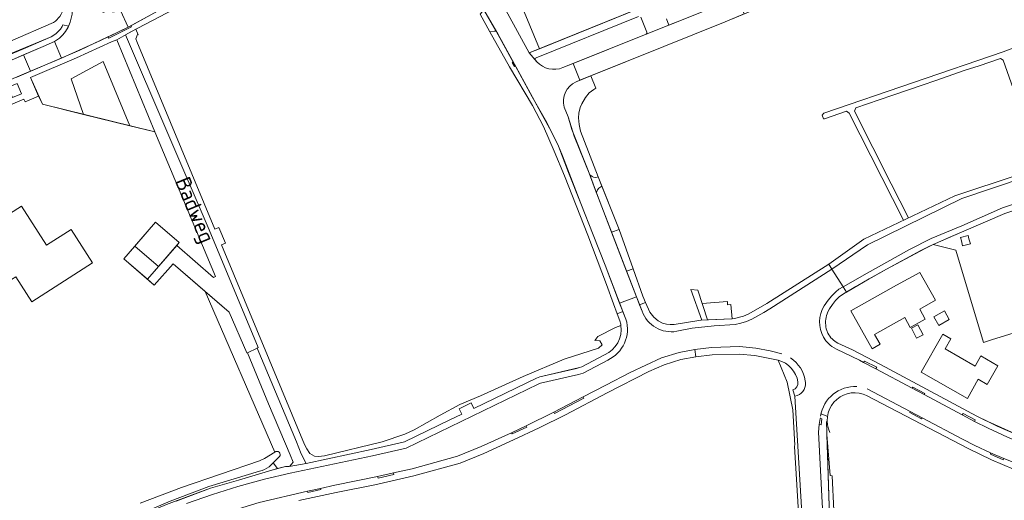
# Model space of a CAD drawing. Header units: metres. Extents: x 209813 to 223847, y 571801 to 587119.
# Tile 32 of 256: x 213493 to 213779, y 573365 to 573504. Entities that reach past the tile are written whole.
import ezdxf
from ezdxf.enums import TextEntityAlignment as Align

# ---------------------------------------------------------------- set-up
doc = ezdxf.new("R2010")
doc.units = ezdxf.units.M
for name, color, linetype, lineweight in [('B-RO-GR-BEPLANTING_CULTUUR_BOSPLANTSOEN-GV', 8, 'Continuous', 0), ('B-RO-GR-BEPLANTING_CULTUUR_HEESTERS-GV', 8, 'Continuous', 0), ('B-RO-GR-BEPLANTING_CULTUUR_ROOS-GV', 8, 'Continuous', 0), ('B-RO-GR-GROENVOORZIENING-GV', 8, 'Continuous', 0), ('B-RO-OG-BEBOUWING-GV', 8, 'Continuous', 0), ('B-RO-OG-BEBOUWING_LAGE TRAFO-GV', 8, 'Continuous', 0), ('B-RO-OG-TERREIN_CULTUURSCHEIDING-GV', 8, 'Continuous', 0), ('B-RO-OG-TERREIN_ERF-GV', 8, 'Continuous', 0), ('B-RO-OG-TOPOGRAFIE-T18', 8, 'Continuous', 0), ('B-RO-OG-WEG-GV', 8, 'Continuous', 0), ('B-RO-VH-VERHARDING_BETONSTRAATSTEEN-GV', 8, 'Continuous', 0), ('B-RO-VH-VERHARDING_HALFVERHARDING-GV', 8, 'Continuous', 0), ('B-RO-VH-VERHARDING_OPEN-GV', 8, 'Continuous', 0), ('B-RO-VH-VERHARDING_STRAATBAKSTEEN-GV', 8, 'Continuous', 0), ('B-RO-VH-VERHARDING_TEGEL-GV', 8, 'Continuous', 0)]:
    doc.layers.add(name, color=color, linetype=linetype, lineweight=lineweight)
doc.styles.add('NLCS-ISO-M200-T18', font='txt', dxfattribs={"height": 0.36})

msp = doc.modelspace()

# ---------------------------------------------------------------- linework, layer by layer
at = {"layer": 'B-RO-GR-BEPLANTING_CULTUUR_BOSPLANTSOEN-GV', "flags": 128}
msp.add_lwpolyline([(213511.717, 573476.936), (213525.115, 573473.629), (213517.351, 573492.219), (213508.076, 573487.241)], close=True, dxfattribs=at)
at = {"layer": 'B-RO-GR-BEPLANTING_CULTUUR_HEESTERS-GV', "flags": 128}
msp.add_lwpolyline([(213491.129, 573481.783), (213493.762, 573482.905), (213492.457, 573485.902), (213489.825, 573484.78)], close=True, dxfattribs=at)
at = {"layer": 'B-RO-GR-BEPLANTING_CULTUUR_ROOS-GV', "flags": 128}
for points in [[(213672.549, 573505.356), (213642.887, 573493.31)], [(213674.946, 573500.757), (213673.197, 573505.101)], [(213650.66, 573490.477), (213674.764, 573500.153)], [(213642.691, 573492.613), (213643.07, 573492.174)]]:
    msp.add_lwpolyline(points, dxfattribs=at)
at = {"layer": 'B-RO-GR-BEPLANTING_CULTUUR_ROOS-GV'}
msp.add_lwpolyline([(213642.887, 573493.31, 0.5285457), (213642.691, 573492.613)], format="xyb", dxfattribs=at)
at = {"layer": 'B-RO-GR-GROENVOORZIENING-GV', "flags": 128}
msp.add_lwpolyline([(213812.608, 573423.161), (213775.194, 573411.599), (213772.542, 573410.813), (213764.554, 573437.541), (213757.993, 573439.221), (213754.346, 573437.437), (213744.402, 573432.073), (213735.544, 573427.012), (213731.922, 573424.879), (213730.753, 573423.963), (213729.689, 573422.927), (213728.743, 573421.783), (213727.925, 573420.543), (213727.442, 573419.617), (213727.236, 573419.104), (213727.067, 573418.577), (213726.937, 573418.039), (213726.846, 573417.494), (213726.795, 573416.943), (213726.784, 573416.39), (213726.813, 573415.838), (213726.882, 573415.289), (213726.99, 573414.746), (213727.137, 573414.213), (213727.433, 573413.428), (213727.69, 573412.982), (213727.98, 573412.557), (213728.303, 573412.157), (213728.656, 573411.783), (213729.037, 573411.437), (213729.444, 573411.122), (213729.874, 573410.839), (213730.324, 573410.591), (213734.594, 573408.61), (213742.726, 573404.383), (213770.57, 573389.431), (213776.492, 573386.546), (213784.552, 573383.066)], dxfattribs=at)
for points in [[(213747.358, 573427.348), (213754.077, 573431.111), (213758.592, 573423.005), (213754.064, 573420.466), (213755.685, 573417.566), (213751.332, 573415.132), (213749.71, 573418.032), (213740.965, 573413.127), (213742.584, 573410.24), (213740.253, 573408.894), (213734.067, 573419.903)], [(213761.255, 573419.903), (213762.627, 573417.388), (213759.559, 573415.715), (213758.187, 573418.23)], [(213753.55, 573415.904), (213755.084, 573413.022), (213753.168, 573412.002), (213751.634, 573414.884)], [(213765.76, 573406.421), (213770.106, 573403.942), (213771.759, 573406.854), (213776.732, 573404.038), (213773.651, 573398.6), (213771.031, 573400.092), (213767.866, 573394.543), (213754.469, 573402.175), (213760.719, 573413.157), (213763.038, 573411.786), (213761.425, 573408.895)]]:
    msp.add_lwpolyline(points, close=True, dxfattribs=at)
at = {"layer": 'B-RO-OG-BEBOUWING-GV', "flags": 128}
for points in [[(213492.045, 573429.802), (213496.662, 573422.607), (213514.293, 573433.919), (213508.091, 573443.584), (213500.964, 573439.011), (213493.687, 573450.353), (213483.183, 573443.613), (213487.001, 573437.663), (213484.545, 573436.087), (213489.588, 573428.226)], [(213533.435, 573432.775), (213526.562, 573438.724), (213523.343, 573435.05), (213530.216, 573429.101)]]:
    msp.add_lwpolyline(points, close=True, dxfattribs=at)
msp.add_lwpolyline([(213533.435, 573432.775), (213539.459, 573439.735), (213532.586, 573445.684), (213526.562, 573438.724)], dxfattribs=at)
at = {"layer": 'B-RO-OG-BEBOUWING_LAGE TRAFO-GV', "flags": 128}
msp.add_lwpolyline([(213768.739, 573439.402), (213768.289, 573440.842), (213768.063, 573441.81), (213765.842, 573441.175), (213766.165, 573440.24), (213766.506, 573438.759)], close=True, dxfattribs=at)
msp.add_lwpolyline([(213768.739, 573439.402), (213768.289, 573440.842), (213768.063, 573441.81), (213765.842, 573441.175), (213766.165, 573440.24), (213766.506, 573438.759)], close=True, dxfattribs=at)
at = {"layer": 'B-RO-OG-TERREIN_CULTUURSCHEIDING-GV', "flags": 128}
for points in [[(213643.873, 573495.971), (213633.295, 573521.419), (213631.218, 573520.515), (213628.16, 573517.642), (213634.632, 573506.07), (213640.84, 573494.739)], [(213660.337, 573454.152), (213664.727, 573442.766), (213666.923, 573443.547), (213661.945, 573456.099), (213661.044, 573455.507), (213660.659, 573455.06), (213660.431, 573454.55)]]:
    msp.add_lwpolyline(points, close=True, dxfattribs=at)
at = {"layer": 'B-RO-OG-TERREIN_CULTUURSCHEIDING-GV'}
msp.add_lwpolyline([(213654.436, 573486.371, 0.3653907), (213650.987, 573479.023)], format="xyb", dxfattribs=at)
at = {"layer": 'B-RO-OG-TERREIN_CULTUURSCHEIDING-GV', "flags": 128}
msp.add_lwpolyline([(213650.987, 573479.023), (213652.209, 573476.261), (213653.866, 573470.598), (213658.4, 573459.4), (213659.14, 573458.898), (213659.504, 573458.742), (213660.065, 573458.659), (213660.553, 573458.7), (213660.874, 573458.799), (213655.71, 573472.102), (213655.313, 573474.017), (213655.128, 573475.919), (213655.238, 573477.318), (213655.65, 573478.915), (213656.159, 573480.011), (213657.173, 573481.803), (213658.283, 573483.194), (213659.591, 573484.184), (213660.22, 573484.492), (213658.776, 573488.112), (213654.436, 573486.371)], dxfattribs=at)
at = {"layer": 'B-RO-OG-TERREIN_ERF-GV', "flags": 128}
for points in [[(213836.581, 573564.734), (213788.411, 573542.732), (213764.084, 573531.891), (213748.582, 573525.203), (213731.213, 573517.782), (213709.507, 573508.668), (213697.677, 573503.775), (213679.907, 573496.586), (213658.776, 573488.112), (213660.22, 573484.492), (213659.591, 573484.184), (213658.283, 573483.194), (213657.173, 573481.803), (213656.159, 573480.011), (213655.65, 573478.915), (213655.238, 573477.318), (213655.128, 573475.919), (213655.313, 573474.017), (213655.71, 573472.102), (213660.874, 573458.799), (213666.923, 573443.547)], [(213633.295, 573521.419), (213643.873, 573495.971), (213695.32, 573516.871)], [(213528.081, 573364.177), (213540.111, 573368.669), (213562.723, 573376.493), (213564.173, 573377.168), (213567.131, 573378.942), (213546.978, 573425.553), (213537.66, 573433.557), (213532.199, 573427.385), (213523.343, 573435.05), (213532.586, 573445.684), (213539.459, 573439.735), (213538.697, 573438.855), (213549.371, 573429.602), (213549.981, 573429.87), (213540.698, 573452.037), (213532.378, 573471.836), (213499.841, 573479.867), (213498.638, 573482.205), (213494.75, 573480.548), (213494.416, 573481.373), (213413.37, 573447.067)]]:
    msp.add_lwpolyline(points, dxfattribs=at)
at = {"layer": 'B-RO-OG-WEG-GV', "flags": 128}
for points in [[(213490.434, 573494.452), (213497.645, 573497.447), (213502.289, 573499.434), (213503.705, 573500.334), (213504.381, 573500.938), (213504.987, 573501.687), (213505.475, 573502.39), (213505.65, 573502.861), (213507.368, 573502.525), (213507.823, 573503.652), (213508.436, 573506.014), (213508.493, 573507.864), (213508.323, 573508.934), (213508.057, 573509.96), (213503.997, 573521.613), (213502.591, 573523.893), (213501.498, 573525.076), (213500.354, 573526.093), (213498.993, 573526.948), (213497.487, 573527.664), (213496.191, 573528.162), (213495.103, 573528.348), (213493.3, 573528.381), (213485.342, 573527.909)], [(213492.467, 573525.596), (213495.313, 573525.52), (213496.444, 573525.12), (213497.385, 573524.676), (213498.606, 573523.966), (213499.847, 573523.018), (213501.258, 573521.046), (213502.597, 573517.676), (213505.187, 573510.036), (213505.688, 573507.559), (213505.579, 573506.801), (213505.256, 573506.024), (213504.84, 573505.344), (213503.582, 573503.99), (213503.005, 573503.597), (213490.495, 573498.191)], [(213659.913, 573411.298), (213660.302, 573411.395), (213661.362, 573411.218), (213662.004, 573410.051), (213660.929, 573409.11), (213651.053, 573405.918), (213639.151, 573400.905), (213626.763, 573395.268), (213620.739, 573392.789), (213615.108, 573389.711), (213607.511, 573385.455), (213604.848, 573384.175), (213598.284, 573381.97), (213581.536, 573377.925), (213579.774, 573377.725), (213578.611, 573377.811), (213577.306, 573378.564), (213576.387, 573379.913), (213575.726, 573381.152), (213551.652, 573439.076), (213552.845, 573439.586), (213550.923, 573444.155), (213549.763, 573443.621), (213527.132, 573498.072), (213526.891, 573498.796), (213527.338, 573500.049), (213527.563, 573500.019), (213526.884, 573501.633), (213523.895, 573499.978), (213548.084, 573443.44), (213562.347, 573409.267), (213561.981, 573409.117), (213573.379, 573381.988), (213574.739, 573378.451), (213576.238, 573375.706), (213595.059, 573379.693), (213604.706, 573381.913), (213617.857, 573388.307), (213621.297, 573389.941), (213620.553, 573391.568), (213624.083, 573393.234), (213624.832, 573391.646), (213642.967, 573400.404), (213643.904, 573400.765), (213654.585, 573403.238), (213655.406, 573403.468), (213656.107, 573403.738), (213662.742, 573407.227)], [(213546.978, 573425.553), (213567.131, 573378.942)], [(213568.471, 573377.677), (213566.632, 573375.891), (213567.943, 573374.174), (213570.282, 573374.76), (213571.28, 573374.836), (213571.447, 573374.904), (213572.418, 573376.097), (213571.578, 573378.224), (213565.345, 573392.978), (213559.195, 573407.811), (213559.024, 573407.734), (213553.926, 573419.586), (213546.978, 573425.553)], [(213667.477, 573415.722), (213665.916, 573415.097), (213660.757, 573412.516), (213659.913, 573411.298)], [(213713.028, 573405.642), (213715.636, 573399.229), (213717.254, 573391.269), (213717.838, 573380.951)], [(213722.864, 573320.189), (213721.586, 573341.988), (213721.041, 573341.974), (213717.91, 573395.172), (213717.25, 573397.059)], [(213717.76, 573380.644), (213718.434, 573369.504), (213719.418, 573353.332), (213721.375, 573320.09), (213722.864, 573320.189)], [(213566.632, 573375.891), (213565.459, 573374.752)], [(213418.415, 573310.557), (213419.42, 573308.229), (213430.993, 573313.324), (213441.59, 573318.182), (213451.837, 573323.054), (213461.817, 573327.987), (213491.875, 573343.084), (213503.968, 573349.129), (213516.538, 573355.331), (213522.211, 573358.051), (213535.723, 573363.809), (213542.962, 573366.501), (213548.527, 573368.511), (213556.566, 573370.809), (213566.277, 573373.765), (213567.943, 573374.174)], [(213562.741, 573373.403), (213547.967, 573369.037), (213536.845, 573364.792), (213521.273, 573358.108), (213507.921, 573351.852), (213489.557, 573342.72), (213471.376, 573333.346), (213459.654, 573327.617), (213436.637, 573316.58), (213421.167, 573309.766)]]:
    msp.add_lwpolyline(points, dxfattribs=at)
for points in [[(213532.378, 573471.836), (213521.319, 573498.515), (213519.774, 573497.953), (213509.7, 573493.367), (213496.307, 573487.622), (213499.841, 573479.867), (213511.717, 573476.936), (213508.076, 573487.241), (213517.351, 573492.219), (213525.115, 573473.629)], [(213729.66, 573351.974), (213728.695, 573372.057), (213728.133, 573372.151), (213727.171, 573384.041), (213727.881, 573360.318), (213728.291, 573351.974)]]:
    msp.add_lwpolyline(points, close=True, dxfattribs=at)
at = {"layer": 'B-RO-OG-WEG-GV'}
for points in [[(213662.742, 573407.227, 0.3321083), (213667.477, 573415.722)], [(213718.779, 573399.32, 0.2934625), (213713.028, 573405.642)], [(213717.25, 573397.059, 0.3988451), (213718.779, 573399.32)], [(213717.838, 573380.951, 0.163097), (213717.76, 573380.644)], [(213567.131, 573378.942, -0.9532541), (213568.471, 573377.677)], [(213565.459, 573374.752, -0.1364823), (213562.741, 573373.403)]]:
    msp.add_lwpolyline(points, format="xyb", dxfattribs=at)
at = {"layer": 'B-RO-VH-VERHARDING_BETONSTRAATSTEEN-GV', "flags": 128}
for points in [[(213595.932, 573545.613), (213595.597, 573545.408), (213542.92, 573517.481), (213522.408, 573507.088), (213524.669, 573502.23), (213533.153, 573506.869), (213543.836, 573512.346), (213557.349, 573519.527), (213575.535, 573529.142), (213589.26, 573536.197), (213598.469, 573541.046)], [(213610.606, 573538.253), (213617.5, 573525.955), (213625.696, 573510.833), (213631.745, 573500.258), (213637.051, 573490.623), (213644.239, 573477.512), (213647.272, 573472.071), (213649.399, 573467.666), (213652.299, 573460.091), (213655.861, 573451.104), (213659.419, 573441.951), (213662.866, 573433.156), (213667.087, 573422.187)], [(213643.07, 573492.174), (213640.84, 573494.739), (213634.632, 573506.07), (213628.16, 573517.642)], [(213681.364, 573502.794), (213693.242, 573507.548)], [(213674.764, 573500.153), (213681.364, 573502.794), (213680.625, 573504.645)], [(213654.436, 573486.371), (213655.547, 573486.816), (213653.603, 573491.658), (213650.66, 573490.477)], [(213671.963, 573424.002), (213659.967, 573455.111), (213657.933, 573460.677), (213653.212, 573472.536), (213652.209, 573476.261), (213650.987, 573479.023)], [(213549.981, 573429.87), (213549.371, 573429.602), (213538.697, 573438.855), (213530.216, 573429.101), (213532.199, 573427.385), (213537.66, 573433.557), (213553.926, 573419.586)], [(213673.599, 573419.836), (213671.963, 573424.002), (213667.087, 573422.187), (213668.91, 573417.506)]]:
    msp.add_lwpolyline(points, dxfattribs=at)
at = {"layer": 'B-RO-VH-VERHARDING_BETONSTRAATSTEEN-GV'}
for points in [[(213674.946, 573500.757, -0.3149122), (213674.764, 573500.153)], [(213650.66, 573490.477, -0.303958), (213643.07, 573492.174)], [(213683.632, 573414.016, -0.3678072), (213673.599, 573419.836)]]:
    msp.add_lwpolyline(points, format="xyb", dxfattribs=at)
at = {"layer": 'B-RO-VH-VERHARDING_BETONSTRAATSTEEN-GV', "flags": 128}
for points in [[(213494.317, 573494.218), (213496.347, 573489.446), (213505.268, 573493.243), (213503.236, 573498.017), (213499.999, 573496.567)], [(213661.945, 573456.099), (213660.874, 573458.799), (213660.553, 573458.7), (213660.065, 573458.659), (213659.504, 573458.742), (213659.14, 573458.898), (213658.4, 573459.4), (213660.337, 573454.152), (213660.431, 573454.55), (213660.659, 573455.06), (213661.044, 573455.507)], [(213664.727, 573442.766), (213669.093, 573431.445), (213670.992, 573432.101), (213666.923, 573443.547)]]:
    msp.add_lwpolyline(points, close=True, dxfattribs=at)
at = {"layer": 'B-RO-VH-VERHARDING_HALFVERHARDING-GV', "flags": 128}
for points in [[(213728.605, 573432.049), (213731.881, 573426.916), (213738.835, 573430.919), (213751.101, 573437.694), (213757.423, 573440.92), (213766.237, 573444.634), (213778.061, 573449.808), (213831.459, 573467.342), (213907.019, 573493.902), (213904.886, 573499.968), (213874.948, 573489.168), (213766.31, 573452.49), (213738.89, 573439.081)], [(213757.993, 573439.221), (213764.554, 573437.541), (213772.542, 573410.813), (213775.194, 573411.599), (213812.608, 573423.161), (213811.59, 573426.665), (213816.992, 573428.235), (213817.984, 573424.823), (213820.74, 573425.674), (213819.998, 573428.075), (213825.735, 573429.848), (213826.477, 573427.447), (213836.941, 573430.681), (213826.665, 573463.936), (213778.683, 573448.181), (213766.892, 573443.03)], [(213768.063, 573441.81), (213768.289, 573440.842), (213768.739, 573439.402), (213766.506, 573438.759), (213766.165, 573440.24), (213765.842, 573441.175)]]:
    msp.add_lwpolyline(points, close=True, dxfattribs=at)
at = {"layer": 'B-RO-VH-VERHARDING_OPEN-GV', "flags": 128}
for points in [[(213490.586, 573486.996), (213496.347, 573489.446), (213494.317, 573494.218), (213488.573, 573491.728)], [(213689.775, 573425.922), (213687.676, 573426.124), (213690.928, 573417.281), (213692.539, 573417.312)]]:
    msp.add_lwpolyline(points, close=True, dxfattribs=at)
msp.add_lwpolyline([(213692.539, 573417.312), (213699.673, 573417.636), (213699.361, 573421.763), (213698.375, 573421.688), (213698.301, 573422.674), (213690.995, 573422.122)], dxfattribs=at)
at = {"layer": 'B-RO-VH-VERHARDING_STRAATBAKSTEEN-GV', "flags": 128}
msp.add_lwpolyline([(213517.651, 573506.487), (213516.471, 573506.864), (213514.83, 573507.962), (213513.35, 573510.077), (213512.713, 573511.56), (213508.057, 573509.96), (213508.323, 573508.934), (213508.493, 573507.864), (213508.436, 573506.014), (213507.823, 573503.652), (213507.252, 573502.239), (213506.469, 573500.948), (213505.715, 573499.965), (213504.774, 573499.057), (213503.236, 573498.017), (213505.268, 573493.243), (213516.578, 573498.367), (213524.669, 573502.23), (213522.408, 573507.088), (213521.277, 573506.8), (213520.12, 573506.537)], dxfattribs=at)
for points in [[(213698.933, 573509.877), (213693.242, 573507.548), (213674.764, 573500.153), (213653.603, 573491.658), (213655.547, 573486.816), (213679.907, 573496.586), (213697.677, 573503.775), (213703.216, 573506.066), (213701.243, 573510.838)], [(213636.237, 573492.101), (213635.947, 573491.931), (213636.621, 573490.776), (213636.883, 573490.928)]]:
    msp.add_lwpolyline(points, close=True, dxfattribs=at)
at = {"layer": 'B-RO-VH-VERHARDING_TEGEL-GV', "flags": 128}
for points in [[(213844.722, 573587.573), (213846.273, 573583.826), (213818.12, 573570.634), (213800.298, 573562.247), (213780.016, 573553), (213764.249, 573546.092), (213717.026, 573525.827), (213695.32, 573516.871), (213640.84, 573494.739), (213642.691, 573492.613)], [(213403.176, 573448.147), (213413.37, 573447.067), (213494.416, 573481.373), (213494.75, 573480.548), (213498.638, 573482.205), (213496.307, 573487.622), (213509.7, 573493.367), (213519.774, 573497.953), (213521.319, 573498.515), (213525.451, 573500.887), (213537.788, 573507.307), (213563.28, 573520.748), (213569.892, 573524.187), (213569.801, 573524.402), (213569.615, 573524.619), (213569.407, 573524.932), (213569.221, 573525.125), (213568.89, 573525.202), (213568.194, 573525.261), (213557.349, 573519.527), (213543.836, 573512.346), (213533.153, 573506.869), (213525.439, 573502.651)], [(213821.262, 573509.687), (213817.338, 573508.217), (213829.902, 573512.851), (213829.334, 573514.425), (213778.274, 573495.092), (213726.271, 573477.317), (213725.816, 573476.736), (213726.176, 573475.659), (213726.469, 573475.654), (213732.799, 573477.82), (213733.58, 573477.261), (213749.378, 573446.206)], [(213488.306, 573491.604), (213499.999, 573496.567), (213503.236, 573498.017), (213504.774, 573499.057), (213505.715, 573499.965), (213506.469, 573500.948), (213507.252, 573502.239), (213507.368, 573502.525), (213505.65, 573502.861), (213505.475, 573502.39), (213504.987, 573501.687), (213504.381, 573500.938), (213503.705, 573500.334), (213502.289, 573499.434), (213494.334, 573495.967), (213482.699, 573491.088)], [(213629.502, 573500.869), (213635.13, 573490.682), (213641.856, 573479.525), (213645.019, 573473.441), (213648.116, 573466.242), (213651.071, 573459.117), (213657.828, 573441.885), (213663.298, 573427.626), (213665.259, 573422.014), (213666.396, 573419.087)], [(213668.037, 573419.747), (213662.866, 573433.156), (213659.419, 573441.951), (213655.861, 573451.104), (213650.487, 573464.87), (213649.399, 573467.666), (213645.942, 573474.61), (213641.688, 573482.044), (213636.883, 573490.928), (213636.621, 573490.776), (213635.947, 573491.931), (213636.237, 573492.101), (213631.292, 573501.05)], [(213518.777, 573499.371), (213510.594, 573495.51), (213492.373, 573487.756)], [(213750.844, 573446.91), (213745.828, 573456.75), (213735.17, 573477.844), (213735.556, 573478.803), (213742.316, 573481.166), (213746.298, 573482.468), (213754.793, 573485.417), (213758.773, 573486.724), (213767.271, 573489.743), (213771.261, 573490.985), (213777.468, 573493.103), (213778.277, 573492.669), (213784.739, 573474.243), (213789.131, 573461.568)], [(213683.632, 573414.016), (213688.113, 573414.905), (213694.519, 573415.571), (213700.57, 573415.957), (213702.213, 573416.331), (213703.814, 573416.859), (213705.357, 573417.537), (213708.832, 573419.451), (213710.596, 573420.526), (213728.605, 573432.049)], [(213727.676, 573433.506), (213709.784, 573422.104), (213704.544, 573419.096), (213703.025, 573418.39), (213700.36, 573417.704), (213699.673, 573417.636)], [(213731.881, 573426.916), (213730.65, 573426.188), (213729.734, 573425.443), (213728.556, 573424.308), (213727.494, 573423.064), (213726.353, 573421.402), (213725.798, 573420.343), (213725.389, 573419.22), (213725.133, 573418.051), (213725.036, 573416.86), (213725.098, 573415.666), (213725.319, 573414.49), (213725.695, 573413.355), (213726.218, 573412.28), (213726.881, 573411.285), (213727.26, 573410.822), (213728.108, 573409.979), (213728.572, 573409.602), (213729.944, 573408.85), (213736.6, 573405.624), (213737.797, 573404.993)], [(213784.552, 573383.066), (213773.776, 573387.815), (213770.57, 573389.431), (213742.726, 573404.383), (213734.594, 573408.61), (213730.324, 573410.591), (213729.874, 573410.839), (213729.444, 573411.122), (213729.037, 573411.437), (213728.656, 573411.783), (213728.303, 573412.157), (213727.98, 573412.557), (213727.69, 573412.982), (213727.433, 573413.428), (213727.137, 573414.213), (213726.99, 573414.746), (213726.882, 573415.289), (213726.813, 573415.838), (213726.784, 573416.39), (213726.795, 573416.943), (213726.846, 573417.494), (213726.937, 573418.039), (213727.067, 573418.577), (213727.236, 573419.104), (213727.442, 573419.617), (213727.925, 573420.543), (213728.743, 573421.783), (213729.689, 573422.927), (213730.753, 573423.963), (213731.922, 573424.879), (213732.805, 573425.399)], [(213672.868, 573421.693), (213673.599, 573419.836)], [(213699.673, 573417.636), (213690.57, 573417.274), (213682.917, 573416.028), (213681.757, 573415.968), (213680.632, 573416.072), (213679.529, 573416.384), (213678.287, 573417.081), (213677, 573418.096), (213675.849, 573419.611), (213674.607, 573422.393)], [(213668.91, 573417.506), (213668.037, 573419.747), (213666.396, 573419.087), (213667.172, 573417.091)], [(213714.11, 573407.506), (213710.712, 573408.381), (213706.576, 573409.165), (213701.862, 573409.562), (213693.714, 573409.358), (213688.912, 573408.78), (213689.191, 573406.644)], [(213574.09, 573364.926), (213584.912, 573367.233), (213596.141, 573369.499), (213607.471, 573372.062), (213620.821, 573375.813), (213627.763, 573378.602), (213636.344, 573382.497), (213643.73, 573386.019), (213651.402, 573389.821), (213663.45, 573396.199), (213675.592, 573402.336), (213680.009, 573404.283), (213684.867, 573405.797), (213689.191, 573406.644)], [(213662.742, 573407.227), (213656.107, 573403.738), (213655.406, 573403.468), (213644.799, 573400.997), (213643.904, 573400.765), (213642.967, 573400.404), (213624.832, 573391.646), (213624.083, 573393.234), (213620.553, 573391.568), (213621.297, 573389.941), (213617.857, 573388.307), (213604.706, 573381.913), (213595.059, 573379.693), (213576.238, 573375.706)], [(213688.912, 573408.78), (213684.335, 573407.884), (213679.26, 573406.302), (213670.156, 573402.022), (213663.085, 573398.438), (213656.539, 573394.979)], [(213689.191, 573406.644), (213693.908, 573407.215), (213701.769, 573407.413), (213706.283, 573407.033), (213712.032, 573405.841), (213713.028, 573405.642)], [(213656.468, 573401.912), (213663.614, 573405.676)], [(213541.531, 573364.039), (213549.087, 573366.694), (213556.4, 573368.996), (213564.125, 573371.116), (213571.627, 573372.891), (213595.415, 573377.928), (213605.165, 573380.142), (213643.493, 573398.696), (213644.188, 573398.977), (213655.155, 573401.528), (213656.468, 573401.912)], [(213741.341, 573403.12), (213751.87, 573397.505)], [(213720.971, 573399.116), (213720.901, 573399.667)], [(213717.25, 573397.059), (213717.91, 573395.172)], [(213737.7, 573395.805), (213738.639, 573395.417), (213768.069, 573379.988), (213774.844, 573376.761), (213781.236, 573374.049), (213787.967, 573371.422), (213793.676, 573369.716), (213802.108, 573368.032), (213806.602, 573367.533), (213809.786, 573367.438), (213816.741, 573368.119), (213817.37, 573368.211), (213829.345, 573371.826), (213836.712, 573374.085)], [(213751.339, 573390.74), (213738.816, 573397.322)], [(213755.348, 573395.65), (213766.407, 573389.751)], [(213647.977, 573390.523), (213639.968, 573386.607)], [(213725.455, 573390.032), (213727.167, 573389.401)], [(213725.5, 573386.88), (213724.929, 573386.954), (213724.745, 573384.791), (213725.827, 573364.316), (213727.171, 573341.893)], [(213725.5, 573386.88), (213725.719, 573388.583), (213725.249, 573388.709), (213724.929, 573386.954)], [(213725.291, 573388.94), (213725.249, 573388.709)], [(213727.171, 573341.893), (213728.785, 573341.893), (213727.881, 573360.318), (213727.056, 573387.884)], [(213774.594, 573378.807), (213770.053, 573380.905), (213766.5, 573382.746), (213754.736, 573388.949)], [(213769.911, 573387.882), (213773.904, 573385.897), (213779.552, 573383.34), (213784.199, 573381.38)], [(213635.788, 573384.614), (213626.925, 573380.582), (213620.097, 573377.839), (213606.948, 573374.148), (213601.51, 573372.918)], [(213793.474, 573371.628), (213787.968, 573373.313), (213778.48, 573377.133)], [(213571.28, 573374.836), (213570.282, 573374.76), (213566.277, 573373.765), (213556.566, 573370.809), (213548.527, 573368.511), (213538.563, 573364.73)], [(213596.945, 573371.885), (213584.495, 573369.343), (213580.351, 573368.459)], [(213576.584, 573367.656), (213562.612, 573364.326), (213551.61, 573361.024), (213540.196, 573356.917)]]:
    msp.add_lwpolyline(points, dxfattribs=at)
for points in [[(213626.629, 573506.023), (213629.502, 573500.869), (213630.691, 573501.037), (213631.292, 573501.05), (213627.75, 573507.242)], [(213876.303, 573492.082), (213874.168, 573491.327), (213819.904, 573471.746), (213764.226, 573453.33), (213737.888, 573440.694), (213727.676, 573433.506), (213728.605, 573432.049), (213738.89, 573439.081), (213766.31, 573452.49), (213874.948, 573489.168), (213904.886, 573499.968), (213908.689, 573501.24), (213910.527, 573504.181)], [(213525.439, 573502.651), (213519.892, 573499.88), (213518.777, 573499.371), (213518.989, 573498.991), (213525.59, 573502.355)], [(213731.881, 573426.916), (213732.805, 573425.399), (213739.398, 573429.239), (213744.402, 573432.073), (213756.932, 573438.723), (213762.828, 573441.311), (213766.892, 573443.03), (213778.683, 573448.181), (213832.019, 573465.694), (213912.831, 573494.101), (213910.927, 573495.347), (213907.019, 573493.902), (213831.459, 573467.342), (213778.061, 573449.808), (213766.237, 573444.634), (213757.423, 573440.92), (213751.101, 573437.694), (213738.835, 573430.919)], [(213671.963, 573424.002), (213672.868, 573421.693), (213674.607, 573422.393), (213673.804, 573424.193), (213670.992, 573432.101), (213669.093, 573431.445)], [(213571.28, 573374.836), (213576.238, 573375.706), (213574.739, 573378.451), (213573.379, 573381.988), (213561.981, 573409.117), (213559.195, 573407.811), (213565.345, 573392.978), (213571.578, 573378.224), (213572.418, 573376.097), (213571.447, 573374.904)], [(213737.797, 573404.993), (213741.341, 573403.12), (213741.609, 573403.588), (213738.066, 573405.399)], [(213755.348, 573395.65), (213755.529, 573396.004), (213752.041, 573397.787), (213751.87, 573397.505)], [(213647.977, 573390.523), (213648.207, 573390.132), (213656.719, 573394.641), (213656.539, 573394.979)], [(213751.339, 573390.74), (213751.163, 573390.443), (213754.552, 573388.61), (213754.736, 573388.949)], [(213766.407, 573389.751), (213769.911, 573387.882), (213770.143, 573388.323), (213766.667, 573390.156)], [(213635.788, 573384.614), (213635.953, 573384.312), (213640.145, 573386.218), (213639.968, 573386.607)], [(213774.594, 573378.807), (213774.594, 573378.37), (213778.293, 573376.715), (213778.48, 573377.133)], [(213601.51, 573372.918), (213596.945, 573371.885), (213597.076, 573371.432), (213601.609, 573372.496)], [(213576.584, 573367.656), (213576.684, 573367.272), (213580.432, 573368.086), (213580.351, 573368.459)]]:
    msp.add_lwpolyline(points, close=True, dxfattribs=at)
at = {"layer": 'B-RO-VH-VERHARDING_TEGEL-GV'}
for points in [[(213663.614, 573405.676, 0.3763613), (213668.91, 573417.506)], [(213667.172, 573417.091, -0.0430747), (213667.477, 573415.722)], [(213720.901, 573399.667, 0.2072372), (213716.652, 573406.284)], [(213717.91, 573395.172, 0.3661259), (213720.971, 573399.116)], [(213735.869, 573397.968, 0.3917082), (213725.347, 573389.415)]]:
    msp.add_lwpolyline(points, format="xyb", dxfattribs=at)
msp.add_arc((213735.233, 573388.186), 8.009, 72.05965, 206.26481, dxfattribs=at)

# ---------------------------------------------------------------- texts
at = {"layer": 'B-RO-OG-TOPOGRAFIE-T18', "style": 'NLCS-ISO-M200-T18'}
msp.add_text('Badweg', height=4.5, rotation=292.5, dxfattribs=at).set_placement((213543.419, 573448.974), align=Align.MIDDLE)

doc.saveas('drawing.dxf')
